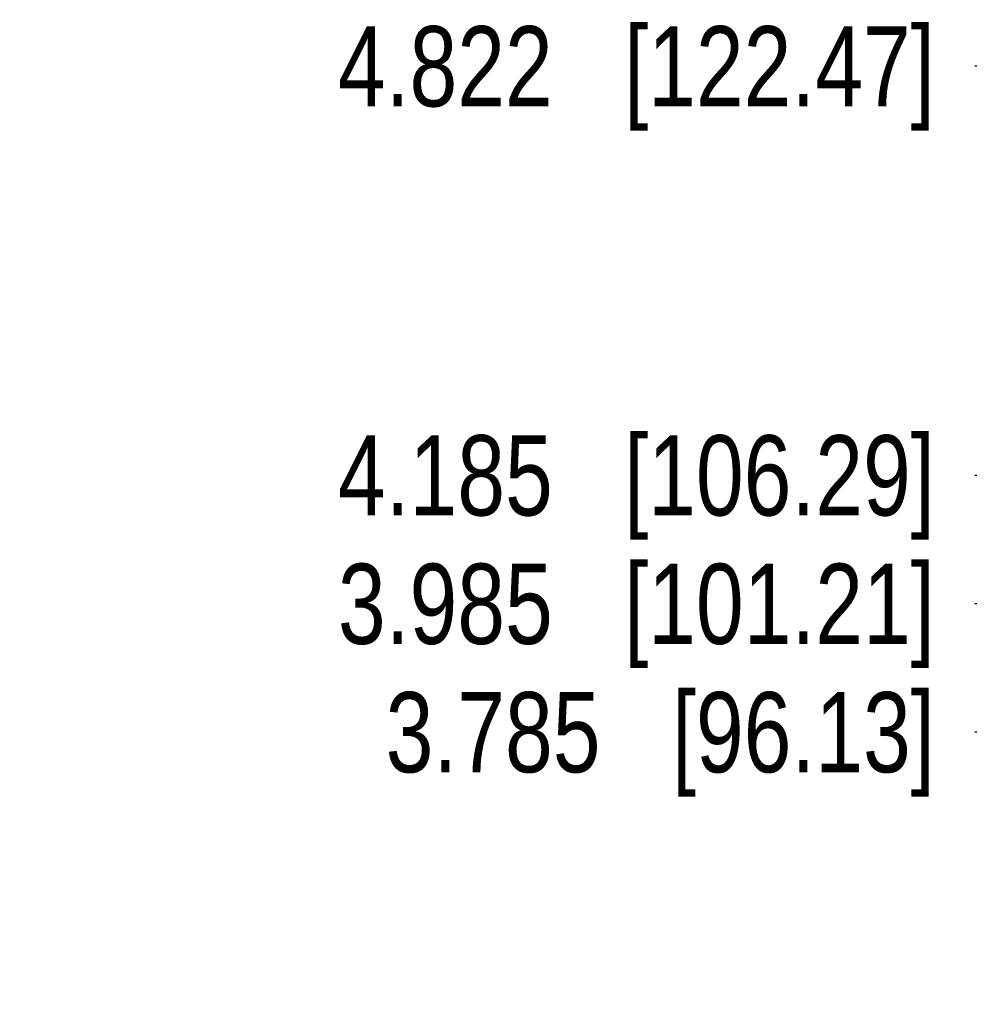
# Model space of a CAD drawing. Header units: inches. Extents: x 0.2 to 16.8, y 0.2 to 10.8.
# Tile 9 of 23: x 6.2 to 7.7, y 6.8 to 8.3. Entities that reach past the tile are written whole.
import ezdxf

# ---------------------------------------------------------------- set-up
doc = ezdxf.new("R2010")
doc.units = ezdxf.units.IN
doc.header["$LTSCALE"] = 0.935
doc.header["$MEASUREMENT"] = 0
doc.layers.get('0').update_dxf_attribs({"linetype": 'CONTINUOUS'})
doc.layers.add('DIMENSIONS', color=7, linetype='CONTINUOUS')
doc.styles.get("Standard").update_dxf_attribs({"font": 'txt', "width": 0.8})
doc.dimstyles.new('DIMSTYLE_1', dxfattribs={"dimtxt": 0.125, "dimasz": 0.18, "dimexe": 0.125, "dimexo": 0.0625, "dimgap": 0.03125, "dimtad": 0, "dimtih": 1, "dimtoh": 1, "dimdec": 3, "dimzin": 4, "dimdsep": 46, "dimtxsty": 'STANDARD', "dimblk": '_FILLED', "dimblk1": '_FILLED', "dimblk2": '_FILLED', "dimcen": 0.09, "dimadec": 0, "dimazin": 0, "dimtp": 0.005, "dimtm": 0.005, "dimtfac": 1, "dimtdec": 3, "dimtofl": 0, "dimtmove": 0, "dimatfit": 3, "dimldrblk": '_FILLED', "dimfxl": 1, "dimtolj": 1, "dimtzin": 4, "dimarcsym": 0})

# ---------------------------------------------------------------- blocks, each defined once
blk = doc.blocks.new('*D5')
at = {"layer": 'DIMENSIONS', "color": 2, "linetype": 'CONTINUOUS'}
blk.add_line((8.4718, 7.2019), (7.6667, 7.2019), dxfattribs=at)
at = {"layer": 'DIMENSIONS', "color": 2, "linetype": 'CONTINUOUS', "insert": (7.6042, 7.2644), "char_height": 0.125, "width": 1.325, "attachment_point": 3, "line_spacing_factor": 0.9}
blk.add_mtext('3.785{\\Ftxt.shx;\\W1.000000;\\H0.125000; }[96.13]', dxfattribs=at)
blk = doc.blocks.new('_FILLED')
at = {"color": 0, "linetype": 'BYBLOCK'}
blk.add_solid([(0, 0), (-1, 0.1736), (-1, -0.1736)], dxfattribs=at)
blk = doc.blocks.new('*D6')
at = {"layer": 'DIMENSIONS', "color": 2, "linetype": 'CONTINUOUS'}
blk.add_line((8.4643, 7.4019), (7.6667, 7.4019), dxfattribs=at)
at = {"layer": 'DIMENSIONS', "color": 2, "linetype": 'CONTINUOUS', "insert": (7.6042, 7.4644), "char_height": 0.125, "width": 1.425, "attachment_point": 3, "line_spacing_factor": 0.9}
blk.add_mtext('3.985{\\Ftxt.shx;\\W1.000000;\\H0.125000; }[101.21]', dxfattribs=at)
blk = doc.blocks.new('*D7')
at = {"layer": 'DIMENSIONS', "color": 2, "linetype": 'CONTINUOUS'}
blk.add_line((8.4613, 7.6019), (7.6667, 7.6019), dxfattribs=at)
at = {"layer": 'DIMENSIONS', "color": 2, "linetype": 'CONTINUOUS', "insert": (7.6042, 7.6644), "char_height": 0.125, "width": 1.425, "attachment_point": 3, "line_spacing_factor": 0.9}
blk.add_mtext('4.185{\\Ftxt.shx;\\W1.000000;\\H0.125000; }[106.29]', dxfattribs=at)
blk = doc.blocks.new('*D8')
at = {"layer": 'DIMENSIONS', "color": 2, "linetype": 'CONTINUOUS'}
blk.add_line((8.3422, 8.2389), (7.6667, 8.2389), dxfattribs=at)
at = {"layer": 'DIMENSIONS', "color": 2, "linetype": 'CONTINUOUS', "insert": (7.6042, 8.3014), "char_height": 0.125, "width": 1.425, "attachment_point": 3, "line_spacing_factor": 0.9}
blk.add_mtext('4.822{\\Ftxt.shx;\\W1.000000;\\H0.125000; }[122.47]', dxfattribs=at)

msp = doc.modelspace()

# ---------------------------------------------------------------- dimensions: what is measured, and where the dimension line sits
at = {"layer": 'DIMENSIONS', "color": 2, "linetype": 'CONTINUOUS'}
for feature_location, offset, origin, picture, middle in [((8.3422, 8.2389), (-0.6755, 0), (8.4047, 3.4171), '*D8', (6.8917, 8.2389)), ((8.4613, 7.6019), (-0.7946, 0), (8.5238, 3.4171), '*D7', (6.8917, 7.6019)), ((8.4643, 7.4019), (-0.7976, 0), (8.5268, 3.4171), '*D6', (6.8917, 7.4019)), ((8.4718, 7.2019), (-0.8052, 0), (8.5343, 3.4171), '*D5', (6.9417, 7.2019))]:
    dim = msp.add_ordinate_dim(feature_location=feature_location, offset=offset, dtype=0, origin=origin, dimstyle='DIMSTYLE_1', dxfattribs=at)
    dim.commit()
    dim.dimension.update_dxf_attribs({"geometry": picture, "text_midpoint": middle})

doc.saveas('drawing.dxf')
